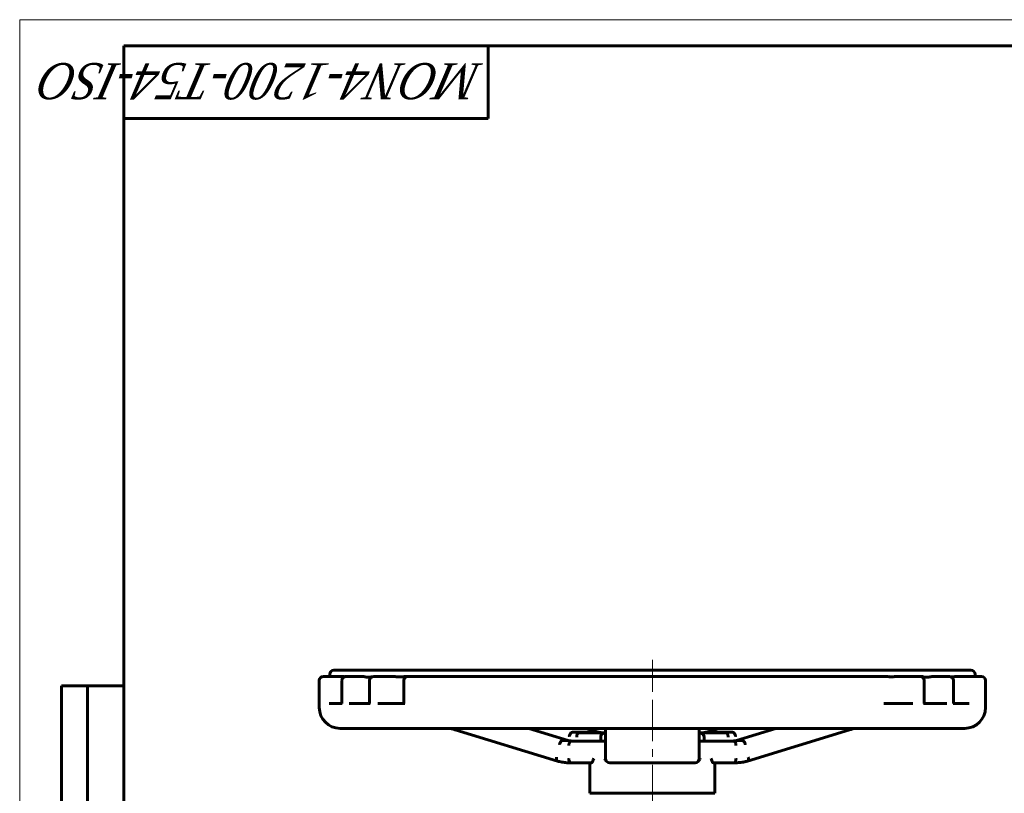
# Model space of a CAD drawing. Header units: millimetres. Extents: x 0 to 594, y 0 to 420.
# Tile 3 of 7: x 0 to 189, y 271 to 420. Entities that reach past the tile are written whole.
import ezdxf

# ---------------------------------------------------------------- set-up
doc = ezdxf.new("R2010")
doc.units = ezdxf.units.MM
for name, pattern in [('K5LT_AXLED', [12, 7.5, -1.5, 1.5, -1.5]), ('K5LT_BASIC', [0]), ('K5LT_THIN', [0])]:
    doc.linetypes.add(name, pattern=pattern)
doc.layers.add('Системный слой (1)', color=7, linetype='Continuous', true_color=0x6c6c6c)
doc.styles.add('KTEXTSTYLE', font='txt', dxfattribs={"width": 0.96, "height": 5})

# ---------------------------------------------------------------- blocks, each defined once
blk = doc.blocks.new('U0')
at = {"layer": 'Системный слой (1)', "color": 143, "linetype": 'K5LT_BASIC', "lineweight": 60, "true_color": 0x33acca}
for p, q in [((135.72, 282.93), (135.71, 282.93)), ((135.77, 282.92), (135.72, 282.93)), ((135.72, 282.93), (135.72, 282.93)), ((135.72, 282.93), (135.72, 282.93)), ((135.82, 282.9), (135.77, 282.92)), ((135.84, 282.89), (135.82, 282.9)), ((135.85, 282.88), (135.84, 282.89)), ((135.86, 282.87), (135.85, 282.88)), ((135.91, 282.82), (135.86, 282.87)), ((135.86, 282.87), (135.86, 282.87)), ((135.95, 282.76), (135.91, 282.82)), ((135.97, 282.73), (135.95, 282.76)), ((135.98, 282.71), (135.97, 282.73)), ((135.99, 282.71), (135.98, 282.71)), ((135.99, 282.7), (135.99, 282.71)), ((136.02, 282.62), (135.99, 282.7)), ((136.05, 282.53), (136.02, 282.62)), ((136.06, 282.49), (136.05, 282.53)), ((136.07, 282.46), (136.06, 282.49)), ((136.07, 282.45), (136.07, 282.46)), ((136.09, 282.35), (136.07, 282.45)), ((136.07, 282.45), (136.07, 282.45)), ((136.1, 282.24), (136.09, 282.35)), ((136.1, 282.19), (136.1, 282.24)), ((136.1, 282.16), (136.1, 282.19)), ((136.1, 282.15), (136.1, 282.16)), ((136.1, 282.14), (136.1, 282.15)), ((136.1, 282.13), (136.1, 282.14)), ((136.1, 282.14), (136.1, 282.14))]:
    blk.add_line(p, q, dxfattribs=at)
blk = doc.blocks.new('U1')
at = {"layer": 'Системный слой (1)', "color": 143, "linetype": 'K5LT_BASIC', "lineweight": 60, "true_color": 0x33acca}
for p, q in [((137.22, 281.33), (137.21, 281.33)), ((137.27, 281.32), (137.22, 281.33)), ((137.22, 281.33), (137.22, 281.33)), ((137.22, 281.33), (137.22, 281.33)), ((137.32, 281.3), (137.27, 281.32)), ((137.34, 281.29), (137.32, 281.3)), ((137.35, 281.28), (137.34, 281.29)), ((137.36, 281.27), (137.35, 281.28)), ((137.41, 281.22), (137.36, 281.27)), ((137.36, 281.27), (137.36, 281.27)), ((137.45, 281.16), (137.41, 281.22)), ((137.47, 281.13), (137.45, 281.16)), ((137.48, 281.11), (137.47, 281.13)), ((137.49, 281.11), (137.48, 281.11)), ((137.49, 281.1), (137.49, 281.11)), ((137.52, 281.02), (137.49, 281.1)), ((137.55, 280.93), (137.52, 281.02)), ((137.56, 280.89), (137.55, 280.93)), ((137.57, 280.86), (137.56, 280.89)), ((137.57, 280.85), (137.57, 280.86)), ((137.59, 280.75), (137.57, 280.85)), ((137.57, 280.85), (137.57, 280.85)), ((137.6, 280.64), (137.59, 280.75)), ((137.6, 280.59), (137.6, 280.64)), ((137.6, 280.56), (137.6, 280.59)), ((137.6, 280.55), (137.6, 280.56)), ((137.6, 280.54), (137.6, 280.55)), ((137.6, 280.53), (137.6, 280.54)), ((137.6, 280.54), (137.6, 280.54))]:
    blk.add_line(p, q, dxfattribs=at)
blk = doc.blocks.new('U2')
at = {"layer": 'Системный слой (1)', "color": 143, "linetype": 'K5LT_BASIC', "lineweight": 60, "true_color": 0x33acca}
for p, q in [((130.36, 277.48), (130.35, 277.47)), ((130.43, 277.56), (130.36, 277.49)), ((130.36, 277.49), (130.36, 277.48)), ((130.49, 277.64), (130.43, 277.56)), ((130.56, 277.72), (130.49, 277.64)), ((130.64, 277.84), (130.56, 277.72)), ((130.69, 277.93), (130.64, 277.84)), ((130.72, 277.97), (130.69, 277.93)), ((130.73, 277.99), (130.72, 277.97)), ((130.74, 278), (130.73, 277.99)), ((130.73, 277.99), (130.73, 277.99)), ((130.74, 278.01), (130.74, 278))]:
    blk.add_line(p, q, dxfattribs=at)
blk = doc.blocks.new('U3')
at = {"layer": 'Системный слой (1)', "color": 143, "linetype": 'K5LT_BASIC', "lineweight": 60, "true_color": 0x33acca}
for p, q in [((112.37, 278), (112.36, 278.01)), ((112.41, 277.93), (112.37, 278)), ((112.48, 277.82), (112.41, 277.93)), ((112.54, 277.74), (112.48, 277.82)), ((112.59, 277.66), (112.54, 277.74)), ((112.66, 277.57), (112.59, 277.66)), ((112.7, 277.53), (112.66, 277.57)), ((112.72, 277.51), (112.7, 277.53)), ((112.73, 277.5), (112.72, 277.51)), ((112.74, 277.49), (112.73, 277.5)), ((112.75, 277.47), (112.74, 277.49))]:
    blk.add_line(p, q, dxfattribs=at)
blk = doc.blocks.new('U4')
at = {"layer": 'Системный слой (1)', "color": 143, "linetype": 'K5LT_BASIC', "lineweight": 60, "true_color": 0x33acca}
for p, q in [((61.91, 293.8), (62, 293.8)), ((62, 293.8), (62, 293.8)), ((62, 293.8), (62.01, 293.79)), ((62.01, 293.79), (62.03, 293.79)), ((62.03, 293.79), (62.06, 293.79)), ((62.06, 293.79), (62.12, 293.78)), ((62.12, 293.78), (62.18, 293.76)), ((62.18, 293.76), (62.25, 293.75)), ((62.25, 293.75), (62.3, 293.74)), ((62.3, 293.74), (62.3, 293.74)), ((62.3, 293.74), (62.31, 293.74)), ((62.31, 293.74), (62.33, 293.74)), ((62.33, 293.74), (62.36, 293.73)), ((62.36, 293.73), (62.38, 293.73))]:
    blk.add_line(p, q, dxfattribs=at)
blk = doc.blocks.new('U5')
at = {"layer": 'Системный слой (1)', "color": 143, "linetype": 'K5LT_BASIC', "lineweight": 60, "true_color": 0x33acca}
for p, q in [((111.63, 282.99), (111.38, 283.04)), ((111.88, 282.95), (111.63, 282.99)), ((112.13, 282.93), (111.88, 282.95))]:
    blk.add_line(p, q, dxfattribs=at)
blk = doc.blocks.new('U6')
at = {"layer": 'Системный слой (1)', "color": 143, "linetype": 'K5LT_BASIC', "lineweight": 60, "true_color": 0x33acca}
for p, q in [((82.7, 283.8), (82.74, 283.79)), ((82.74, 283.79), (82.76, 283.79)), ((82.76, 283.79), (82.77, 283.78)), ((82.77, 283.78), (82.78, 283.78)), ((82.78, 283.78), (82.78, 283.78)), ((82.78, 283.78), (82.78, 283.78)), ((82.78, 283.78), (82.79, 283.78)), ((82.79, 283.78), (82.79, 283.78)), ((82.79, 283.78), (82.8, 283.77)), ((82.8, 283.77), (82.82, 283.77)), ((82.82, 283.77), (82.82, 283.77)), ((82.82, 283.77), (82.84, 283.76)), ((82.84, 283.76), (82.87, 283.75)), ((82.87, 283.75), (82.93, 283.74)), ((82.93, 283.74), (83.06, 283.7)), ((83.06, 283.7), (83.3, 283.63)), ((83.3, 283.63), (83.62, 283.53)), ((83.62, 283.53), (83.68, 283.51))]:
    blk.add_line(p, q, dxfattribs=at)
blk = doc.blocks.new('U7')
at = {"layer": 'Системный слой (1)', "color": 143, "linetype": 'K5LT_BASIC', "lineweight": 60, "true_color": 0x33acca}
for p, q in [((131.23, 282.95), (130.97, 282.93)), ((131.48, 282.99), (131.23, 282.95)), ((131.73, 283.04), (131.48, 282.99))]:
    blk.add_line(p, q, dxfattribs=at)
blk = doc.blocks.new('U8')
at = {"layer": 'Системный слой (1)', "color": 143, "linetype": 'K5LT_BASIC', "lineweight": 60, "true_color": 0x33acca}
for p, q in [((105.51, 280.65), (105.5, 280.53)), ((105.5, 280.53), (105.5, 280.53)), ((105.5, 280.53), (105.5, 280.53)), ((105.52, 280.75), (105.51, 280.65)), ((105.53, 280.82), (105.52, 280.8)), ((105.52, 280.8), (105.52, 280.75)), ((105.56, 280.94), (105.53, 280.84)), ((105.53, 280.84), (105.53, 280.83)), ((105.53, 280.83), (105.53, 280.82)), ((105.58, 281.03), (105.56, 280.94)), ((105.6, 281.06), (105.58, 281.03)), ((105.61, 281.08), (105.6, 281.06)), ((105.66, 281.18), (105.61, 281.1)), ((105.61, 281.1), (105.61, 281.09)), ((105.61, 281.09), (105.61, 281.08)), ((105.7, 281.23), (105.66, 281.18)), ((105.72, 281.25), (105.7, 281.23)), ((105.73, 281.26), (105.72, 281.25)), ((105.74, 281.27), (105.73, 281.26)), ((105.88, 281.33), (105.74, 281.27)), ((105.74, 281.27), (105.74, 281.27)), ((105.89, 281.33), (105.88, 281.33)), ((105.89, 281.33), (105.89, 281.33)), ((105.89, 281.33), (105.89, 281.33))]:
    blk.add_line(p, q, dxfattribs=at)
blk = doc.blocks.new('U9')
at = {"layer": 'Системный слой (1)', "color": 143, "linetype": 'K5LT_BASIC', "lineweight": 60, "true_color": 0x33acca}
for p, q in [((103.11, 278.18), (103.1, 278.08)), ((103.1, 278.08), (103.1, 277.98)), ((103.12, 278.23), (103.11, 278.18)), ((103.13, 278.26), (103.12, 278.23)), ((103.13, 278.29), (103.13, 278.28)), ((103.13, 278.28), (103.13, 278.28)), ((103.13, 278.28), (103.13, 278.27)), ((103.13, 278.27), (103.13, 278.26)), ((103.1, 277.98), (103.1, 277.98)), ((103.1, 277.98), (103.1, 277.97)), ((103.1, 277.97), (103.1, 277.94)), ((103.1, 277.94), (103.1, 277.9)), ((103.1, 277.9), (103.11, 277.82)), ((103.11, 277.82), (103.13, 277.74)), ((103.13, 277.74), (103.13, 277.73)), ((103.13, 277.73), (103.14, 277.72)), ((103.14, 277.72), (103.14, 277.71)), ((103.14, 277.71), (103.15, 277.68)), ((103.15, 277.68), (103.18, 277.62)), ((103.18, 277.62), (103.22, 277.57)), ((103.22, 277.57), (103.23, 277.57)), ((103.23, 277.57), (103.23, 277.57)), ((103.23, 277.57), (103.24, 277.56)), ((103.24, 277.56), (103.26, 277.55)), ((103.26, 277.55), (103.29, 277.53)), ((103.29, 277.53), (103.31, 277.52)), ((103.31, 277.52), (103.31, 277.52))]:
    blk.add_line(p, q, dxfattribs=at)
blk = doc.blocks.new('U10')
at = {"layer": 'Системный слой (1)', "color": 143, "linetype": 'K5LT_BASIC', "lineweight": 60, "true_color": 0x33acca}
for p, q in [((65.86, 293.8), (66.03, 293.79)), ((66.03, 293.79), (66.07, 293.78)), ((66.07, 293.78), (66.08, 293.78)), ((66.08, 293.78), (66.1, 293.78)), ((66.1, 293.78), (66.13, 293.77)), ((66.13, 293.77), (66.19, 293.76)), ((66.19, 293.76), (66.29, 293.73)), ((66.29, 293.73), (66.36, 293.72)), ((66.36, 293.72), (66.4, 293.71)), ((66.4, 293.71), (66.45, 293.69)), ((66.45, 293.69), (66.51, 293.68)), ((66.51, 293.68), (66.59, 293.66)), ((66.59, 293.66), (66.61, 293.66)), ((66.61, 293.66), (66.61, 293.66)), ((66.61, 293.66), (66.63, 293.65)), ((66.63, 293.65), (66.66, 293.65)), ((66.66, 293.65), (66.73, 293.64)), ((66.73, 293.64), (66.87, 293.62)), ((66.87, 293.62), (66.87, 293.62)), ((66.87, 293.62), (66.88, 293.62)), ((66.88, 293.62), (66.89, 293.62)), ((66.89, 293.62), (66.92, 293.62)), ((66.92, 293.62), (66.98, 293.62)), ((66.98, 293.62), (67.09, 293.63)), ((67.09, 293.63), (67.1, 293.63)), ((67.1, 293.63), (67.11, 293.63)), ((67.11, 293.63), (67.13, 293.63)), ((67.13, 293.63), (67.17, 293.64)), ((67.17, 293.64), (67.26, 293.65)), ((67.26, 293.65), (67.4, 293.68)), ((67.4, 293.68), (67.41, 293.68)), ((67.41, 293.68), (67.42, 293.68)), ((67.42, 293.68), (67.45, 293.69)), ((67.45, 293.69), (67.5, 293.7)), ((67.5, 293.7), (67.55, 293.71)), ((67.55, 293.71), (67.59, 293.72)), ((67.59, 293.72), (67.63, 293.73)), ((67.63, 293.73), (67.68, 293.74)), ((67.68, 293.74), (67.74, 293.76))]:
    blk.add_line(p, q, dxfattribs=at)
blk = doc.blocks.new('U11')
at = {"layer": 'Системный слой (1)', "color": 143, "linetype": 'K5LT_BASIC', "lineweight": 60, "true_color": 0x33acca}
for p, q in [((179.01, 293.69), (179.02, 293.69)), ((179.02, 293.69), (179.02, 293.69)), ((179.02, 293.69), (179.02, 293.69)), ((179.02, 293.69), (179.02, 293.69)), ((179.02, 293.69), (179.03, 293.69)), ((179.03, 293.69), (179.03, 293.69)), ((179.03, 293.69), (179.04, 293.69)), ((179.04, 293.69), (179.07, 293.69)), ((179.07, 293.69), (179.11, 293.69)), ((179.11, 293.69), (179.2, 293.69)), ((179.2, 293.69), (179.24, 293.69)), ((179.24, 293.69), (179.25, 293.69)), ((179.25, 293.69), (179.26, 293.69)), ((179.26, 293.69), (179.28, 293.69)), ((179.28, 293.69), (179.32, 293.7)), ((179.32, 293.7), (179.4, 293.71)), ((179.4, 293.71), (179.46, 293.73)), ((179.46, 293.73), (179.51, 293.74)), ((179.51, 293.74), (179.52, 293.74)), ((179.52, 293.74), (179.53, 293.74)), ((179.53, 293.74), (179.56, 293.75)), ((179.56, 293.75), (179.58, 293.75)), ((179.58, 293.75), (179.61, 293.76)), ((179.61, 293.76), (179.64, 293.77)), ((179.64, 293.77), (179.69, 293.78)), ((179.69, 293.78), (179.77, 293.79)), ((179.77, 293.79), (179.88, 293.8)), ((179.88, 293.8), (179.91, 293.8))]:
    blk.add_line(p, q, dxfattribs=at)
blk = doc.blocks.new('U12')
at = {"layer": 'Системный слой (1)', "color": 143, "linetype": 'K5LT_BASIC', "lineweight": 60, "true_color": 0x33acca}
for p, q in [((139.99, 278.17), (139.97, 278.29)), ((139.97, 278.29), (139.97, 278.29)), ((139.97, 278.29), (139.97, 278.29)), ((140, 278.08), (139.99, 278.17)), ((140.01, 278.03), (140, 278.08)), ((139.79, 277.52), (139.8, 277.52)), ((139.8, 277.52), (139.88, 277.57)), ((139.88, 277.57), (139.88, 277.58)), ((139.88, 277.58), (139.89, 277.58)), ((139.89, 277.58), (139.9, 277.59)), ((139.9, 277.59), (139.91, 277.61)), ((139.91, 277.61), (139.94, 277.65)), ((139.94, 277.65), (139.97, 277.74)), ((139.97, 277.74), (139.98, 277.74)), ((139.98, 277.77), (139.99, 277.81)), ((139.98, 277.75), (139.98, 277.77)), ((139.98, 277.74), (139.98, 277.75)), ((139.99, 277.81), (140, 277.89)), ((140, 277.89), (140.01, 277.99)), ((140.01, 278.01), (140.01, 278.03)), ((140.01, 278), (140.01, 278.01)), ((140.01, 277.99), (140.01, 278))]:
    blk.add_line(p, q, dxfattribs=at)
blk = doc.blocks.new('U13')
at = {"layer": 'Системный слой (1)', "color": 143, "linetype": 'K5LT_BASIC', "lineweight": 60, "true_color": 0x33acca}
for p, q in [((160.4, 283.8), (160.07, 283.71)), ((159.74, 283.61), (159.42, 283.51)), ((159.42, 283.51), (159.42, 283.51)), ((159.42, 283.51), (159.42, 283.51)), ((159.42, 283.51), (159.42, 283.51)), ((159.42, 283.51), (159.42, 283.51)), ((159.42, 283.51), (159.42, 283.51)), ((159.42, 283.51), (159.42, 283.51)), ((159.42, 283.51), (159.42, 283.51)), ((159.42, 283.51), (159.42, 283.51)), ((159.42, 283.51), (159.42, 283.51)), ((159.42, 283.51), (159.42, 283.51)), ((160.07, 283.71), (159.74, 283.61))]:
    blk.add_line(p, q, dxfattribs=at)
blk = doc.blocks.new('U14')
at = {"layer": 'Системный слой (1)', "color": 143, "linetype": 'K5LT_BASIC', "lineweight": 60, "true_color": 0x33acca}
for p, q in [((107.02, 282.35), (107.01, 282.25)), ((107.01, 282.25), (107.01, 282.13)), ((107.01, 282.13), (107.01, 282.13)), ((107.01, 282.13), (107.01, 282.13)), ((107.03, 282.4), (107.02, 282.35)), ((107.06, 282.54), (107.03, 282.44)), ((107.03, 282.44), (107.03, 282.43)), ((107.03, 282.43), (107.03, 282.42)), ((107.03, 282.42), (107.03, 282.4)), ((107.08, 282.63), (107.06, 282.54)), ((107.1, 282.66), (107.08, 282.63)), ((107.11, 282.68), (107.1, 282.66)), ((107.16, 282.78), (107.11, 282.7)), ((107.11, 282.7), (107.11, 282.69)), ((107.11, 282.69), (107.11, 282.68)), ((107.2, 282.83), (107.16, 282.78)), ((107.22, 282.85), (107.2, 282.83)), ((107.23, 282.86), (107.22, 282.85)), ((107.24, 282.87), (107.23, 282.86)), ((107.38, 282.93), (107.24, 282.87)), ((107.24, 282.87), (107.24, 282.87)), ((107.39, 282.93), (107.38, 282.93)), ((107.38, 282.93), (107.38, 282.93)), ((107.39, 282.93), (107.39, 282.93))]:
    blk.add_line(p, q, dxfattribs=at)
blk = doc.blocks.new('U68')
at = {"color": 7, "linetype": 'K5LT_THIN', "lineweight": 18, "true_color": 0xffffff}
for p, q in [((0, 0), (0, 420)), ((0, 420), (594, 420))]:
    blk.add_line(p, q, dxfattribs=at)
at = {"color": 143, "linetype": 'K5LT_BASIC', "lineweight": 60, "true_color": 0x33acca}
for p, q in [((20, 5), (20, 415)), ((20, 415), (589, 415)), ((90, 415), (90, 401)), ((90, 401), (20, 401)), ((8, 172), (8, 292)), ((20, 292), (8, 292)), ((13, 172), (13, 292))]:
    blk.add_line(p, q, dxfattribs=at)
at = {"color": 7, "insert": (88.92, 404.64), "char_height": 7, "attachment_point": 1, "rotation": 180, "style": 'KTEXTSTYLE'}
blk.add_mtext('\\fArial|b0|c204|p34;\\H5.0;\\W1.000;\\Q15;\\fGOST Type AU|b0|i0|c204|p34;\\Q15;\\W0.900;\\H7.00;MON4-1200-T54-ISO', dxfattribs=at)

msp = doc.modelspace()

# ---------------------------------------------------------------- linework, layer by layer
at = {"layer": 'Системный слой (1)', "color": 30, "linetype": 'K5LT_AXLED', "lineweight": 18, "true_color": 0xff8000}
for p, q in [((121.5523, 291.8032), (121.5523, 297.0032)), ((121.5523, 281.8032), (121.5523, 295.0032)), ((121.5523, 269.3297), (121.5523, 282.5297)), ((121.5523, 213.0032), (121.5523, 273.3296))]:
    msp.add_line(p, q, dxfattribs=at)
at = {"layer": 'Системный слой (1)', "color": 143, "linetype": 'K5LT_BASIC', "lineweight": 60, "true_color": 0x33acca}
for p, q in [((60.2241, 293.8032), (58.3523, 293.8032)), ((59.5523, 293.8032), (59.5523, 294.2032)), ((61.9066, 293.8032), (60.2241, 293.8032)), ((182.7523, 295.0032), (60.3523, 295.0032)), ((64.0275, 293.8032), (62.7063, 293.8032)), ((65.8587, 293.8032), (64.0275, 293.8032)), ((69.4776, 293.8032), (68.0074, 293.8032)), ((69.0305, 295.0032), (69.08, 295.0032)), ((71.5438, 293.8032), (69.4776, 293.8032)), ((74.5686, 293.8032), (74.2369, 293.8032)), ((165.4382, 293.8032), (74.5686, 293.8032)), ((166.0309, 293.8032), (165.4382, 293.8032)), ((170.9388, 293.8032), (168.7193, 293.8032)), ((172.9831, 293.8032), (170.9388, 293.8032)), ((172.9928, 293.8032), (172.9831, 293.8032)), ((177.4003, 293.8032), (175.5083, 293.8032)), ((178.6034, 293.8032), (177.4003, 293.8032)), ((181.6512, 293.8032), (179.9078, 293.8032)), ((184.7523, 293.8032), (181.6512, 293.8032)), ((183.5523, 293.8032), (183.5523, 294.2032)), ((57.5523, 287.8032), (57.5523, 293.0032)), ((61.9063, 293.0032), (61.9063, 288.6032)), ((67.2074, 293.0032), (67.2074, 288.6032)), ((73.7686, 293.0032), (73.7686, 288.6032)), ((173.7831, 288.6032), (173.7831, 293.0032)), ((179.4034, 288.6032), (179.4034, 293.0032)), ((185.5523, 287.8032), (185.5523, 293.0032)), ((61.9614, 288.6032), (59.4478, 288.6032)), ((67.3296, 288.6032), (63.2994, 288.6032)), ((73.9739, 288.6032), (68.8184, 288.6032)), ((171.5639, 288.6032), (165.9937, 288.6032)), ((178.1073, 288.6032), (173.6341, 288.6032)), ((182.412, 288.6032), (179.3255, 288.6032)), ((61.5523, 283.8032), (181.5523, 283.8032)), ((105.3755, 281.5022), (97.8366, 283.8032)), ((111.3813, 283.0423), (108.8882, 283.8032)), ((112.5523, 283.8032), (112.5523, 278.2904)), ((130.5523, 278.2904), (130.5523, 283.8032)), ((131.7233, 283.0423), (134.2163, 283.8032)), ((137.7291, 281.5022), (145.2679, 283.8032)), ((103.3061, 277.5229), (83.6844, 283.5117)), ((106.1296, 283.0491), (111.3296, 283.0491)), ((112.3796, 282.9297), (107.3918, 282.9297)), ((111.6241, 281.3297), (111.6241, 282.1297)), ((112.5523, 282.9297), (112.3796, 282.9297)), ((130.725, 282.9297), (130.5523, 282.9297)), ((135.7127, 282.9297), (130.725, 282.9297)), ((131.4805, 282.1297), (131.4805, 281.3297)), ((131.775, 283.0491), (136.975, 283.0491)), ((139.7985, 277.5229), (159.4201, 283.5117)), ((104.2755, 281.5022), (105.3755, 281.5022)), ((106.5254, 281.3297), (105.3755, 281.5022)), ((110.3214, 281.3297), (105.8918, 281.3297)), ((111.0252, 281.3297), (110.3214, 281.3297)), ((112.5523, 281.3297), (111.0252, 281.3297)), ((112.5523, 280.5297), (112.5523, 280.5247)), ((132.0793, 281.3297), (130.5523, 281.3297)), ((132.7832, 281.3297), (132.0793, 281.3297)), ((137.2127, 281.3297), (132.7832, 281.3297)), ((136.5792, 281.3297), (137.7291, 281.5022)), ((137.7291, 281.5022), (138.8291, 281.5022)), ((112.5523, 278.2904), (112.5523, 278.0019)), ((130.5523, 278.0019), (130.5523, 278.2904)), ((105.6586, 277.2019), (109.5523, 277.2019)), ((105.8918, 277.2051), (109.8648, 277.2051)), ((109.5523, 271.3297), (109.5523, 277.2051)), ((129.7523, 277.2019), (113.3523, 277.2019)), ((133.2398, 277.2051), (137.2127, 277.2051)), ((133.5523, 271.3297), (133.5523, 277.2051)), ((133.5523, 277.2019), (137.446, 277.2019)), ((109.5523, 271.3297), (133.5523, 271.3297))]:
    msp.add_line(p, q, dxfattribs=at)
for centre, radius, start, end in [((58.3523, 293.0032), 0.8, 90, 180), ((60.3523, 294.2032), 0.8, 90, 180), ((62.7063, 293.0032), 0.8, 90, 180.00134), ((68.0074, 293.0032), 0.8, 90, 179.999999), ((74.5686, 293.0032), 0.8, 90, 180), ((74.5706, 293.0032), 0.8, 90, 90.138536), ((172.9831, 293.0032), 0.8, 0, 90), ((178.6034, 293.0032), 0.8, 0, 90), ((182.7523, 294.2032), 0.8, 0, 90), ((184.7523, 293.0032), 0.8, 0, 90), ((61.5523, 287.8032), 4, 180, 270), ((181.5523, 287.8032), 4, 270, 0), ((113.3523, 278.0019), 0.8, 180, 270), ((129.7523, 278.0019), 0.8, 270, 0)]:
    msp.add_arc(centre, radius, start, end, dxfattribs=at)
for centre, major_axis, start_param, end_param in [((83.918, 284.2768), (-0.2335, -0.7652), 0, 0.00085964), ((159.1866, 284.2768), (0.2335, -0.7652), 6.28232522, 6.28318531)]:
    msp.add_ellipse(centre, major_axis=major_axis, ratio=0.48339832, start_param=start_param, end_param=end_param, dxfattribs=at)
for points, knots in [([(71.5438, 293.8032), (71.789, 293.8032), (72.0497, 293.7585), (72.4161, 293.7123), (72.518, 293.7013), (72.6829, 293.6904), (72.7423, 293.6878), (72.8547, 293.6859), (72.9068, 293.6862), (73.0255, 293.6896), (73.0911, 293.6933), (73.2918, 293.7091), (73.4223, 293.7255), (73.7471, 293.7675), (73.9313, 293.7923), (74.1565, 293.8022), (74.1962, 293.8032), (74.2369, 293.8032)], [1.604772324, 1.604772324, 1.604772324, 1.604772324, 1.785975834, 1.785975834, 1.858507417, 1.858507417, 1.899914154, 1.899914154, 1.936156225, 1.936156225, 1.982010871, 1.982010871, 2.074976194, 2.074976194, 2.206431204, 2.206431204, 2.233320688, 2.233320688, 2.233320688, 2.233320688]), ([(166.0309, 293.8032), (166.0823, 293.8032), (166.1333, 293.8021), (166.4221, 293.7913), (166.6598, 293.7651), (167.0111, 293.7397), (167.105, 293.7342), (167.2646, 293.7287), (167.3274, 293.7275), (167.4531, 293.7273), (167.5147, 293.7283), (167.6662, 293.7331), (167.7538, 293.7379), (167.9515, 293.7519), (168.0565, 293.7613), (168.3446, 293.7866), (168.5348, 293.8032), (168.7193, 293.8032)], [2.822575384, 2.822575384, 2.822575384, 2.822575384, 2.871649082, 2.871649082, 3.104740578, 3.104740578, 3.192197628, 3.192197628, 3.24945411, 3.24945411, 3.304982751, 3.304982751, 3.384136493, 3.384136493, 3.479095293, 3.479095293, 3.646602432, 3.646602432, 3.646602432, 3.646602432]), ([(172.9928, 293.8032), (173.2752, 293.8032), (173.5653, 293.7216), (173.9322, 293.6513), (174.018, 293.6375), (174.1521, 293.6245), (174.1985, 293.6215), (174.2854, 293.6194), (174.3254, 293.6197), (174.4163, 293.6236), (174.4665, 293.6278), (174.6202, 293.6464), (174.7206, 293.6661), (174.9688, 293.721), (175.1147, 293.7581), (175.338, 293.7937), (175.4224, 293.8032), (175.5083, 293.8032)], [1.693165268, 1.693165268, 1.693165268, 1.693165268, 1.976002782, 1.976002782, 2.063947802, 2.063947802, 2.110446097, 2.110446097, 2.150055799, 2.150055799, 2.199405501, 2.199405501, 2.299210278, 2.299210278, 2.440724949, 2.440724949, 2.51678836, 2.51678836, 2.51678836, 2.51678836]), ([(106.1296, 283.0491), (106.0775, 283.0491), (106.0218, 283.0293), (105.9095, 282.9524), (105.854, 282.896), (105.7503, 282.7537), (105.7032, 282.6691), (105.6228, 282.4809), (105.5907, 282.3787), (105.5685, 282.274), (105.5682, 282.2725), (105.5679, 282.271)], [-0.314045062, -0.314045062, -0.314045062, -0.314045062, -0.235935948, -0.235935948, -0.157814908, -0.157814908, -0.079671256, -0.079671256, 0, 0, 0.001152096, 0.001152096, 0.001152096, 0.001152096]), ([(107.3809, 282.9294), (107.3661, 282.9286), (107.3513, 282.9279), (107.3217, 282.9266), (107.3068, 282.926), (107.2772, 282.925), (107.2624, 282.9246), (107.2327, 282.924), (107.2179, 282.9237), (107.1883, 282.9234), (107.1735, 282.9233), (107.1586, 282.9233)], [0, 0, 0, 0, 1.2, 1.2, 2.4, 2.4, 3.6, 3.6, 4.8, 4.8, 6, 6, 6, 6]), ([(111.3764, 283.0435), (111.3622, 283.047), (111.3475, 283.0489), (111.3315, 283.0491), (111.3305, 283.0491), (111.3296, 283.0491)], [-0.3379680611, -0.3379680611, -0.3379680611, -0.3379680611, -0.315306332, -0.315306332, -0.3138538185, -0.3138538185, -0.3138538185, -0.3138538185]), ([(111.6241, 282.1297), (111.6241, 282.2235), (111.6395, 282.3158), (111.7, 282.4943), (111.7459, 282.5773), (111.8669, 282.7285), (111.9435, 282.7924), (112.0816, 282.8687), (112.1384, 282.8912), (112.2559, 282.9217), (112.3165, 282.9295), (112.378, 282.9297), (112.3788, 282.9297), (112.3796, 282.9297)], [0, 0, 0, 0, 0.070322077, 0.070322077, 0.144390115, 0.144390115, 0.226924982, 0.226924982, 0.279825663, 0.279825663, 0.333458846, 0.333458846, 0.334171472, 0.334171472, 0.334171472, 0.334171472]), ([(130.725, 282.9297), (130.7258, 282.9297), (130.7266, 282.9297), (130.7881, 282.9295), (130.8487, 282.9217), (130.9661, 282.8912), (131.0229, 282.8687), (131.1611, 282.7924), (131.2377, 282.7285), (131.3587, 282.5773), (131.4046, 282.4943), (131.4651, 282.3158), (131.4805, 282.2235), (131.4805, 282.1297)], [-0.00071541, -0.00071541, -0.00071541, -0.00071541, 0, 0, 0.053842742, 0.053842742, 0.106950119, 0.106950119, 0.189807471, 0.189807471, 0.264164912, 0.264164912, 0.334761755, 0.334761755, 0.334761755, 0.334761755]), ([(135.7237, 282.9294), (135.7385, 282.9286), (135.7533, 282.9279), (135.7829, 282.9266), (135.7977, 282.926), (135.8274, 282.925), (135.8422, 282.9246), (135.8718, 282.924), (135.8867, 282.9237), (135.9163, 282.9234), (135.9311, 282.9233), (135.946, 282.9233)], [0, 0, 0, 0, 1.2, 1.2, 2.4, 2.4, 3.6, 3.6, 4.8, 4.8, 6, 6, 6, 6]), ([(137.5367, 282.271), (137.5364, 282.2725), (137.5361, 282.274), (137.5251, 282.3259), (137.5119, 282.3762), (137.4798, 282.479), (137.4605, 282.5311), (137.3989, 282.674), (137.3515, 282.7582), (137.2475, 282.8995), (137.1919, 282.9552), (137.0807, 283.0301), (137.0261, 283.0491), (136.975, 283.0491)], [-0.629037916, -0.629037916, -0.629037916, -0.629037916, -0.627885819, -0.627885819, -0.588975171, -0.588975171, -0.54695178, -0.54695178, -0.468808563, -0.468808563, -0.39068789, -0.39068789, -0.314031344, -0.314031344, -0.314031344, -0.314031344]), ([(104.2755, 281.5022), (104.2234, 281.5022), (104.1676, 281.4825), (104.055, 281.4057), (103.9992, 281.3493), (103.8949, 281.2072), (103.8474, 281.1227), (103.7663, 280.9347), (103.7337, 280.8327), (103.7111, 280.7281), (103.7108, 280.7266), (103.7105, 280.7251)], [-0.31402163, -0.31402163, -0.31402163, -0.31402163, -0.23590476, -0.23590476, -0.157780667, -0.157780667, -0.079642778, -0.079642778, 0, 0, 0.001159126, 0.001159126, 0.001159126, 0.001159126]), ([(105.8833, 281.3295), (105.8683, 281.3289), (105.8534, 281.3283), (105.8234, 281.3273), (105.8084, 281.3268), (105.7785, 281.3261), (105.7635, 281.3258), (105.7335, 281.3252), (105.7186, 281.325), (105.6886, 281.3248), (105.6736, 281.3247), (105.6586, 281.3247)], [0, 0, 0, 0, 1.2, 1.2, 2.4, 2.4, 3.6, 3.6, 4.8, 4.8, 6, 6, 6, 6]), ([(137.2213, 281.3295), (137.2363, 281.3289), (137.2512, 281.3283), (137.2812, 281.3273), (137.2962, 281.3268), (137.3261, 281.3261), (137.3411, 281.3258), (137.3711, 281.3252), (137.386, 281.325), (137.416, 281.3248), (137.431, 281.3247), (137.446, 281.3247)], [0, 0, 0, 0, 1.2, 1.2, 2.4, 2.4, 3.6, 3.6, 4.8, 4.8, 6, 6, 6, 6]), ([(139.3941, 280.7251), (139.3938, 280.7266), (139.3934, 280.7281), (139.3881, 280.7527), (139.3826, 280.7758), (139.3694, 280.8264), (139.3615, 280.8538), (139.336, 280.9338), (139.3167, 280.9853), (139.2547, 281.1276), (139.2069, 281.2117), (139.1023, 281.3528), (139.0465, 281.4085), (138.9349, 281.4832), (138.8802, 281.5022), (138.8291, 281.5022)], [-0.628974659, -0.628974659, -0.628974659, -0.628974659, -0.627815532, -0.627815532, -0.609978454, -0.609978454, -0.588578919, -0.588578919, -0.546933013, -0.546933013, -0.468795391, -0.468795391, -0.390671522, -0.390671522, -0.314007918, -0.314007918, -0.314007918, -0.314007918]), ([(105.6586, 277.2019), (105.6564, 277.2019), (105.6542, 277.2019), (105.6482, 277.2019), (105.6445, 277.2019), (105.6342, 277.2019), (105.6275, 277.2019), (105.6082, 277.202), (105.5956, 277.2021), (105.5585, 277.2024), (105.534, 277.2027), (105.4636, 277.2039), (105.4176, 277.2051), (105.2856, 277.2094), (105.1997, 277.2135), (104.956, 277.2287), (104.7984, 277.2428), (104.484, 277.2796), (104.3272, 277.3022), (104.0147, 277.356), (103.8591, 277.3871), (103.5725, 277.4524), (103.4413, 277.4854), (103.3108, 277.5215)], [0, 0, 0, 0, 0.0394177, 0.0394177, 0.10511387, 0.10511387, 0.22336698, 0.22336698, 0.44673396, 0.44673396, 0.88032869, 0.88032869, 1.69494676, 1.69494676, 3.21904018, 3.21904018, 6.01904018, 6.01904018, 8.81904018, 8.81904018, 11.61904018, 11.61904018, 14, 14, 14, 14]), ([(105.4835, 278.0051), (105.4835, 278.0035), (105.4835, 278.0019), (105.485, 277.8942), (105.497, 277.7892), (105.5402, 277.5958), (105.5707, 277.5088), (105.6463, 277.3625), (105.6908, 277.3045), (105.788, 277.2254), (105.8398, 277.2051), (105.8918, 277.2051)], [-0.001203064, -0.001203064, -0.001203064, -0.001203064, 0, 0, 0.079579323, 0.079579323, 0.157711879, 0.157711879, 0.235838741, 0.235838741, 0.313962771, 0.313962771, 0.313962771, 0.313962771]), ([(110.0567, 277.4052), (110.0409, 277.3718), (110.0107, 277.3178), (109.9686, 277.2633), (109.9328, 277.2303), (109.8986, 277.2098), (109.8764, 277.2051), (109.8648, 277.2051)], [0, 0, 0, 0, 2.01255349, 3.68457643, 5.01687365, 6.34602346, 8, 8, 8, 8]), ([(110.2733, 278.0051), (110.2731, 278.0045), (110.2729, 278.0039), (110.2293, 277.8718), (110.1621, 277.6538), (110.0812, 277.4589), (110.0693, 277.4316), (110.0567, 277.4052)], [-0.000632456, -0.000632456, -0.000632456, -0.000632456, 0, 0, 0.137190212, 0.137190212, 0.158998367, 0.158998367, 0.158998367, 0.158998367]), ([(133.0478, 277.4052), (133.0353, 277.4316), (133.0234, 277.4589), (132.9425, 277.6538), (132.8753, 277.8718), (132.8317, 278.0039), (132.8315, 278.0045), (132.8313, 278.0051)], [0.664549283, 0.664549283, 0.664549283, 0.664549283, 0.686358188, 0.686358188, 0.823552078, 0.823552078, 0.824184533, 0.824184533, 0.824184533, 0.824184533]), ([(133.2398, 277.2051), (133.2307, 277.2051), (133.2117, 277.2083), (133.1819, 277.2233), (133.1554, 277.2448), (133.129, 277.2726), (133.0997, 277.3107), (133.071, 277.3582), (133.0533, 277.3937), (133.0478, 277.4052)], [0, 0, 0, 0, 1.62176415, 3.23056783, 4.74250232, 5.66100072, 7.18694494, 9.12260552, 10, 10, 10, 10]), ([(137.2127, 277.2051), (137.2648, 277.2051), (137.3166, 277.2254), (137.4138, 277.3045), (137.4583, 277.3625), (137.5339, 277.5088), (137.5644, 277.5958), (137.6076, 277.7892), (137.6196, 277.8942), (137.621, 278.0019), (137.6211, 278.0035), (137.6211, 278.0051)], [0, 0, 0, 0, 0.078123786, 0.078123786, 0.156250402, 0.156250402, 0.234382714, 0.234382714, 0.313961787, 0.313961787, 0.315164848, 0.315164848, 0.315164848, 0.315164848]), ([(139.7938, 277.5215), (139.787, 277.5196), (139.7803, 277.5178), (139.7623, 277.5128), (139.7511, 277.5098), (139.7174, 277.5007), (139.6949, 277.4947), (139.6273, 277.4771), (139.5822, 277.4657), (139.4467, 277.4325), (139.356, 277.4119), (139.1098, 277.3598), (138.9538, 277.3312), (138.6407, 277.2823), (138.4836, 277.2622), (138.1688, 277.2304), (138.011, 277.2187), (137.7241, 277.2054), (137.5951, 277.2022), (137.4593, 277.2019), (137.4526, 277.2019), (137.446, 277.2019)], [0, 0, 0, 0, 0.12288388, 0.12288388, 0.32769034, 0.32769034, 0.73730326, 0.73730326, 1.5565291, 1.5565291, 3.19498078, 3.19498078, 5.99498078, 5.99498078, 8.79498078, 8.79498078, 11.59498078, 11.59498078, 13.88172089, 13.88172089, 14, 14, 14, 14])]:
    msp.add_open_spline(points, degree=3, knots=knots, dxfattribs=at)
msp.add_open_spline([(131.775, 283.0491), (131.7589, 283.0491), (131.7433, 283.0472), (131.7282, 283.0435)], degree=3, dxfattribs=at)

# ---------------------------------------------------------------- block references
msp.add_blockref('U68', (0, 0))
at = {"layer": 'Системный слой (1)'}
for name in ['U4', 'U10', 'U11', 'U6', 'U13', 'U14', 'U5', 'U7', 'U0', 'U8', 'U1', 'U9', 'U12', 'U3', 'U2']:
    msp.add_blockref(name, (0, 0), dxfattribs=at)

doc.saveas('drawing.dxf')
